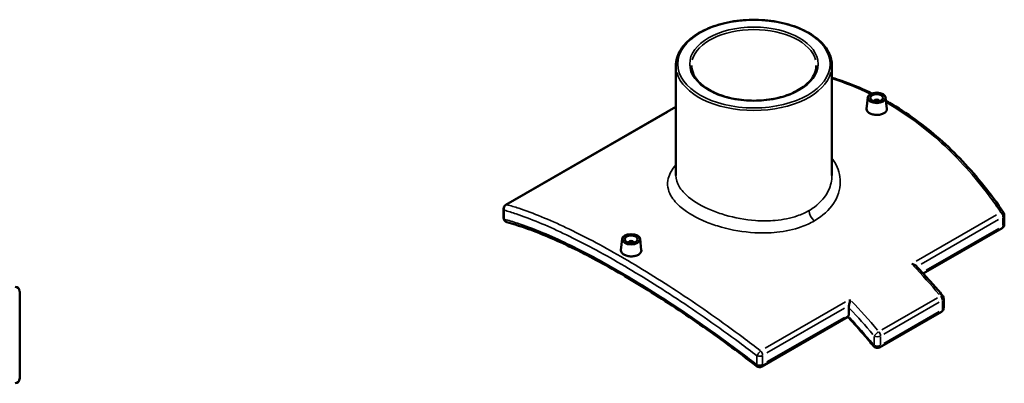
# Model space of a CAD drawing. Header units: inches. Extents: x -5.8 to 56.1, y -16.1 to 36.8.
# Tile 7 of 7: x 26 to 56.1, y 25.7 to 36.8. Entities that reach past the tile are written whole.
import ezdxf

# ---------------------------------------------------------------- set-up
doc = ezdxf.new("R2010")
doc.units = ezdxf.units.IN
doc.header["$MEASUREMENT"] = 0
doc.layers.add('Visible (ANSI)', color=7, linetype='Continuous', lineweight=50)
doc.layers.add('Visible Narrow (ANSI)', color=7, linetype='Continuous', lineweight=35)

msp = doc.modelspace()

# ---------------------------------------------------------------- linework, layer by layer
at = {"layer": 'Visible (ANSI)'}
for p, q in [((46.058, 35.409), (46.058, 32.044)), ((50.834, 35.409), (50.834, 32.044)), ((51.929, 34.43), (51.892, 34.088)), ((52.479, 34.43), (52.516, 34.088)), ((40.851, 31.145), (46.058, 34.144)), ((52.125, 34.316), (52.125, 34.323)), ((52.283, 34.316), (52.283, 34.323)), ((40.782, 30.749), (40.782, 31.024)), ((56.111, 30.554), (56.111, 30.83)), ((56.041, 30.433), (53.628, 29.044)), ((44.413, 30.102), (44.377, 29.76)), ((44.61, 29.995), (44.61, 29.988)), ((44.767, 29.995), (44.767, 29.988)), ((44.963, 30.102), (45, 29.76)), ((25.972, 25.825), (25.972, 28.498)), ((54.255, 28.28), (54.255, 27.991)), ((51.348, 27.778), (51.348, 28.006)), ((52.294, 26.782), (54.185, 27.871)), ((51.326, 27.718), (48.685, 26.197))]:
    msp.add_line(p, q, dxfattribs=at)
for centre, start, end in [((40.921, 31.024), 119.936, 180), ((40.921, 30.749), 180, 254.9829), ((55.971, 30.83), 0, 34.0673), ((55.971, 30.554), 299.936, 0), ((25.832, 28.498), 0, 90), ((54.115, 28.28), 0, 40.2315), ((54.115, 27.991), 299.936, 0), ((52.225, 26.903), 219.8227, 299.936), ((48.615, 26.318), 232.1581, 299.936), ((25.832, 25.825), 270, 0)]:
    msp.add_arc(centre, 0.139, start, end, dxfattribs=at)
for centre, major_axis in [((52.204, 34.42), (0.276, 0)), ((52.204, 34.42), (0.197, 0)), ((44.688, 30.092), (-0.276, 0)), ((44.688, 30.092), (0.197, 0))]:
    msp.add_ellipse(centre, major_axis=major_axis, ratio=0.575862, dxfattribs=at)
for centre, major_axis, ratio, start_param, end_param in [((52.204, 34.323), (-0.0787, 0), 0.575862, 2.972903, 6.451874), ((44.688, 29.995), (-0.0787, 0), 0.575862, 2.972903, 6.451874), ((51.249, 27.835), (0.07, -0.121), 0.578093, 0.385539, 0.787332)]:
    msp.add_ellipse(centre, major_axis=major_axis, ratio=ratio, start_param=start_param, end_param=end_param, dxfattribs=at)
for points, knots in [([(46.058, 35.409), (46.058, 35.555), (46.098, 35.702), (46.251, 35.982), (46.367, 36.115), (46.666, 36.355), (46.85, 36.461), (47.265, 36.635), (47.497, 36.702), (47.984, 36.789), (48.24, 36.81), (48.749, 36.804), (49.002, 36.777), (49.483, 36.678), (49.709, 36.606), (50.113, 36.423), (50.29, 36.312), (50.576, 36.062), (50.684, 35.922), (50.806, 35.656), (50.834, 35.532), (50.834, 35.409)], [2.356194, 2.356194, 2.356194, 2.356194, 2.661981, 2.661981, 2.977157, 2.977157, 3.300378, 3.300378, 3.624241, 3.624241, 3.947426, 3.947426, 4.270352, 4.270352, 4.593609, 4.593609, 4.917539, 4.917539, 5.240306, 5.240306, 5.497787, 5.497787, 5.497787, 5.497787]), ([(50.356, 35.409), (50.356, 35.291), (50.322, 35.173), (50.186, 34.952), (50.087, 34.849), (49.839, 34.666), (49.69, 34.586), (49.355, 34.456), (49.169, 34.406), (48.777, 34.343), (48.572, 34.329), (48.165, 34.338), (47.962, 34.361), (47.581, 34.443), (47.402, 34.501), (47.087, 34.646), (46.951, 34.732), (46.732, 34.923), (46.651, 35.027), (46.557, 35.224), (46.536, 35.317), (46.536, 35.409)], [5.497787, 5.497787, 5.497787, 5.497787, 5.838078, 5.838078, 6.161691, 6.161691, 6.477052, 6.477052, 6.792421, 6.792421, 7.10863, 7.10863, 7.425103, 7.425103, 7.741136, 7.741136, 8.056294, 8.056294, 8.372424, 8.372424, 8.63938, 8.63938, 8.63938, 8.63938]), ([(52.056, 34.554), (51.961, 34.6), (51.866, 34.644), (51.49, 34.811), (51.206, 34.918), (50.89, 35.019), (50.862, 35.028), (50.834, 35.036)], [20.304181, 20.304181, 20.304181, 20.304181, 21.284952, 21.284952, 24.138012, 24.138012, 24.416483, 24.416483, 24.416483, 24.416483]), ([(52.425, 33.948), (52.397, 33.932), (52.362, 33.919), (52.285, 33.901), (52.243, 33.897), (52.165, 33.898), (52.123, 33.902), (52.046, 33.921), (52.011, 33.935), (51.956, 33.967), (51.932, 33.987), (51.9, 34.031), (51.892, 34.055), (51.892, 34.081), (51.892, 34.084), (51.892, 34.088)], [2.390484, 2.390484, 2.390484, 2.390484, 2.689327, 2.689327, 2.988169, 2.988169, 3.286948, 3.286948, 3.585726, 3.585726, 3.884505, 3.884505, 4.183283, 4.183283, 4.231564, 4.231564, 4.231564, 4.231564]), ([(52.516, 34.088), (52.516, 34.084), (52.516, 34.081), (52.516, 34.054), (52.509, 34.03), (52.477, 33.985), (52.453, 33.964), (52.425, 33.948)], [6.525202, 6.525202, 6.525202, 6.525202, 6.5737676, 6.5737676, 6.8726101, 6.8726101, 7.1714527, 7.1714527, 7.1714527, 7.1714527]), ([(56.087, 30.908), (55.895, 31.192), (55.694, 31.466), (55.275, 31.992), (55.057, 32.243), (54.605, 32.722), (54.371, 32.948), (53.887, 33.375), (53.637, 33.574), (53.125, 33.944), (52.862, 34.114), (52.559, 34.289), (52.524, 34.308), (52.49, 34.327)], [4.166591, 4.166591, 4.166591, 4.166591, 7.019651, 7.019651, 9.872711, 9.872711, 12.725771, 12.725771, 15.578831, 15.578831, 18.431891, 18.431891, 18.793194, 18.793194, 18.793194, 18.793194]), ([(48.53, 26.208), (48.24, 26.433), (47.95, 26.652), (47.371, 27.078), (47.082, 27.285), (46.508, 27.685), (46.223, 27.878), (45.66, 28.248), (45.381, 28.426), (44.833, 28.765), (44.563, 28.926), (44.036, 29.229), (43.778, 29.372), (43.275, 29.639), (43.031, 29.762), (42.557, 29.989), (42.328, 30.093), (41.886, 30.278), (41.673, 30.361), (41.266, 30.504), (41.071, 30.564), (40.885, 30.614)], [4.689482, 4.689482, 4.689482, 4.689482, 7.545896, 7.545896, 10.40231, 10.40231, 13.258724, 13.258724, 16.115138, 16.115138, 18.971552, 18.971552, 21.827966, 21.827966, 24.68438, 24.68438, 27.540794, 27.540794, 30.397208, 30.397208, 33.253622, 33.253622, 33.253622, 33.253622]), ([(44.909, 29.62), (44.881, 29.604), (44.846, 29.591), (44.769, 29.573), (44.728, 29.569), (44.649, 29.569), (44.607, 29.574), (44.53, 29.593), (44.495, 29.607), (44.44, 29.639), (44.416, 29.659), (44.384, 29.703), (44.376, 29.727), (44.376, 29.753), (44.376, 29.756), (44.377, 29.76)], [0, 0, 0, 0, 0.298843, 0.298843, 0.597685, 0.597685, 0.896464, 0.896464, 1.195242, 1.195242, 1.494021, 1.494021, 1.792799, 1.792799, 1.84108, 1.84108, 1.84108, 1.84108]), ([(45, 29.76), (45, 29.756), (45.001, 29.753), (45.001, 29.726), (44.993, 29.701), (44.961, 29.657), (44.937, 29.636), (44.909, 29.62)], [4.1347178, 4.1347178, 4.1347178, 4.1347178, 4.1832833, 4.1832833, 4.4821259, 4.4821259, 4.7809685, 4.7809685, 4.7809685, 4.7809685]), ([(53.276, 29.34), (53.276, 29.34), (53.276, 29.34), (53.296, 29.336), (53.316, 29.33), (53.351, 29.317), (53.368, 29.309), (53.394, 29.292), (53.404, 29.284), (53.412, 29.276)], [-0.0011904, -0.0011904, -0.0011904, -0.0011904, 0, 0, 0.1585676, 0.1585676, 0.3096824, 0.3096824, 0.4300167, 0.4300167, 0.4300167, 0.4300167]), ([(53.412, 29.276), (53.467, 29.217), (53.522, 29.159), (53.631, 29.04), (53.686, 28.981), (53.794, 28.861), (53.848, 28.8), (53.956, 28.679), (54.009, 28.617), (54.116, 28.494), (54.169, 28.432), (54.222, 28.37)], [5.10784719, 5.10784719, 5.10784719, 5.10784719, 5.12533142, 5.12533142, 5.14281566, 5.14281566, 5.16029989, 5.16029989, 5.17778413, 5.17778413, 5.19526836, 5.19526836, 5.19526836, 5.19526836]), ([(51.355, 28.058), (51.36, 28.073), (51.363, 28.089), (51.371, 28.128), (51.375, 28.151), (51.382, 28.201), (51.384, 28.227), (51.385, 28.251), (51.385, 28.251), (51.385, 28.251)], [0, 0, 0, 0, 0.1263698, 0.1263698, 0.3011161, 0.3011161, 0.5294745, 0.5294745, 0.5306523, 0.5306523, 0.5306523, 0.5306523]), ([(51.326, 27.718), (51.327, 27.719), (51.328, 27.72), (51.333, 27.725), (51.336, 27.73), (51.34, 27.738)], [0.5899616, 0.5899616, 0.5899616, 0.5899616, 0.6366002, 0.6366002, 0.7634608, 0.7634608, 0.7634608, 0.7634608]), ([(51.322, 27.716), (51.375, 27.659), (51.428, 27.601), (51.535, 27.484), (51.589, 27.425), (51.696, 27.305), (51.749, 27.244), (51.855, 27.123), (51.908, 27.061), (52.013, 26.938), (52.066, 26.876), (52.118, 26.813)], [5.11750051, 5.11750051, 5.11750051, 5.11750051, 5.13507832, 5.13507832, 5.15303299, 5.15303299, 5.17098765, 5.17098765, 5.18894231, 5.18894231, 5.20689698, 5.20689698, 5.20689698, 5.20689698])]:
    msp.add_open_spline(points, degree=3, knots=knots, dxfattribs=at)
msp.add_open_spline([(51.355, 28.058), (51.351, 28.041), (51.348, 28.022), (51.348, 28.006)], degree=3, dxfattribs=at)
at = {"layer": 'Visible Narrow (ANSI)'}
for p, q in [((41.142, 31.3), (45.8, 33.982)), ((40.804, 30.719), (40.804, 30.967)), ((55.872, 30.835), (53.413, 29.419)), ((56.07, 30.759), (56.07, 30.511)), ((53.564, 29.33), (55.938, 30.697)), ((55.946, 30.426), (53.723, 29.146)), ((51.249, 28.173), (48.789, 26.756)), ((54.067, 28.3), (52.365, 27.32)), ((52.418, 27.188), (54.119, 28.168)), ((54.214, 28.208), (54.214, 27.949)), ((48.846, 26.613), (51.223, 27.982)), ((54.119, 27.88), (52.418, 26.9)), ((51.216, 27.702), (48.845, 26.337)), ((52.126, 27.12), (52.126, 26.86)), ((52.323, 26.86), (52.323, 27.12)), ((48.714, 26.275), (48.714, 26.523)), ((48.539, 26.513), (48.539, 26.265))]:
    msp.add_line(p, q, dxfattribs=at)
for major_axis in [(-2.332, 0), (1.966, 0)]:
    msp.add_ellipse((48.446, 35.454), major_axis=major_axis, ratio=0.575862, dxfattribs=at)
for centre, major_axis, ratio, start_param, end_param in [((48.446, 35.409), (-1.91, 0), 0.575862, 3.298672, 6.126106), ((48.446, 35.409), (-2.388, 0), 0.575862, 0.15708, 2.984513), ((40.921, 31.024), (0.038, 0.134), 0.849262, 0.712758, 2.056586), ((40.921, 31.024), (-0.07, 0.121), 0.578093, 5.907297, 6.263402), ((40.921, 31.024), (-0.139, 0), 0.575862, 0.028939, 0.549843), ((40.921, 30.749), (-0.139, 0), 0.575862, 0.028939, 0.549843), ((50.332, 30.858), (-0.139, 0.242), 0.578093, 0.856817, 2.107553), ((55.971, 30.83), (0.115, 0.078), 0.421717, 0.048869, 0.928504), ((55.971, 30.83), (0.07, -0.121), 0.578093, 0.846482, 1.911185), ((55.971, 30.83), (0.139, 0), 0.575862, 5.537057, 6.243915), ((40.921, 30.749), (-0.036, -0.135), 0.851729, 5.311713, 6.232055), ((55.971, 30.554), (0.07, -0.121), 0.578093, 0.039367, 0.747965), ((55.971, 30.554), (0.139, 0), 0.575862, 5.537057, 6.243915), ((49.391, 20.582), (7.249, -12.589), 0.578093, 1.880003, 1.965581), ((54.115, 28.28), (0.106, 0.09), 0.244604, 0.046602, 0.88543), ((54.115, 28.28), (0.07, -0.121), 0.578093, 0.841728, 1.820853), ((47.501, 19.493), (-7.249, 12.589), 0.578093, 5.021596, 5.107174), ((54.115, 28.28), (0.139, 0), 0.575862, 5.537057, 6.243915), ((47.402, 19.437), (7.18, -12.468), 0.578093, 1.879479, 1.955619), ((54.115, 27.991), (0.07, -0.121), 0.578093, 0.039367, 0.747965), ((54.115, 27.991), (0.139, 0), 0.575862, 5.537057, 6.243915), ((47.402, 19.437), (-7.025, 12.198), 0.578093, 5.009601, 5.088589), ((52.225, 27.191), (-0.106, -0.09), 0.244604, 4.152164, 5.565881), ((52.225, 27.191), (0.139, 0), 0.575862, 4.005531, 5.419247), ((52.225, 27.191), (-0.07, 0.121), 0.578093, 3.98332, 4.962446), ((52.225, 26.903), (-0.107, -0.089), 0.235536, 5.677986, 6.251333), ((52.225, 26.903), (-0.139, 0), 0.575862, 0.863938, 2.277655), ((52.225, 26.903), (0.07, -0.121), 0.578093, 0.039367, 0.747965), ((48.615, 26.594), (-0.085, -0.111), 0.201474, 4.091092, 5.43492), ((48.615, 26.594), (0.139, 0), 0.575862, 4.201816, 5.429578), ((48.615, 26.594), (-0.07, 0.121), 0.578093, 3.988075, 5.052778), ((48.615, 26.318), (-0.086, -0.11), 0.195222, 5.549454, 6.244568), ((48.615, 26.318), (-0.139, 0), 0.575862, 1.060224, 2.287985), ((48.615, 26.318), (0.07, -0.121), 0.578093, 0.039367, 0.747965)]:
    msp.add_ellipse(centre, major_axis=major_axis, ratio=ratio, start_param=start_param, end_param=end_param, dxfattribs=at)
msp.add_open_spline([(50.834, 35.007), (51.234, 34.881), (51.628, 34.723), (52.013, 34.534)], degree=3, dxfattribs=at)
for points, knots in [([(52.495, 34.278), (52.505, 34.273), (52.514, 34.267), (52.523, 34.262), (53.109, 33.924), (53.669, 33.513), (54.714, 32.559), (55.2, 32.018), (55.769, 31.258), (55.891, 31.087), (56.009, 30.914)], [-18.530172, -18.530172, -18.530172, -18.530172, -18.43188, -18.43188, -18.43188, -12.173585, -12.173585, -5.915296, -5.915296, -4.166591, -4.166591, -4.166591, -4.166591]), ([(50.296, 30.655), (50.361, 30.692), (50.422, 30.732), (50.701, 30.935), (50.868, 31.13), (51.072, 31.554), (51.108, 31.782), (51.049, 32.203), (50.966, 32.397), (50.834, 32.57)], [-36.625182, -36.625182, -36.625182, -36.625182, -36.026761, -36.026761, -33.743119, -33.743119, -31.459137, -31.459137, -29.412747, -29.412747, -29.412747, -29.412747]), ([(46.058, 32.368), (45.938, 32.233), (45.858, 32.093), (45.781, 31.775), (45.81, 31.596), (45.977, 31.298), (46.084, 31.176), (46.422, 30.895), (46.686, 30.744), (47.138, 30.561), (47.291, 30.509), (47.774, 30.373), (48.124, 30.313), (48.699, 30.28), (48.925, 30.285), (49.409, 30.335), (49.663, 30.39), (50.038, 30.522), (50.173, 30.584), (50.296, 30.655)], [-16.25794, -16.25794, -16.25794, -16.25794, -14.390008, -14.390008, -12.049302, -12.049302, -10.351494, -10.351494, -7.917916, -7.917916, -6.779042, -6.779042, -4.464796, -4.464796, -2.961791, -2.961791, -1.13915, -1.13915, 0, 0, 0, 0]), ([(50.135, 30.972), (50.024, 30.909), (49.903, 30.854), (49.567, 30.737), (49.338, 30.69), (48.902, 30.651), (48.697, 30.65), (48.177, 30.688), (47.861, 30.747), (47.422, 30.875), (47.283, 30.924), (46.873, 31.093), (46.631, 31.231), (46.322, 31.485), (46.223, 31.594), (46.092, 31.817), (46.059, 31.93), (46.058, 32.044)], [0, 0, 0, 0, 1.13915, 1.13915, 2.961791, 2.961791, 4.464796, 4.464796, 6.779042, 6.779042, 7.917916, 7.917916, 10.351494, 10.351494, 12.049302, 12.049302, 13.734387, 13.734387, 13.734387, 13.734387]), ([(50.834, 32.044), (50.834, 31.891), (50.8, 31.739), (50.645, 31.402), (50.496, 31.224), (50.247, 31.041), (50.193, 31.005), (50.135, 30.972)], [32.046962, 32.046962, 32.046962, 32.046962, 33.743119, 33.743119, 36.026761, 36.026761, 36.625182, 36.625182, 36.625182, 36.625182]), ([(48.652, 26.678), (48.473, 26.816), (48.293, 26.952), (47.469, 27.566), (46.826, 28.017), (45.569, 28.849), (44.956, 29.229), (44.369, 29.567), (43.783, 29.904), (43.224, 30.199), (42.178, 30.693), (41.692, 30.892), (41.123, 31.081), (41.002, 31.118), (40.884, 31.151)], [-29.924387, -29.924387, -29.924387, -29.924387, -28.175682, -28.175682, -21.917393, -21.917393, -15.659098, -15.659098, -15.659098, -9.400804, -9.400804, -3.142514, -3.142514, -1.393786, -1.393786, -1.393786, -1.393786]), ([(40.804, 30.98), (40.922, 30.947), (41.042, 30.909), (41.608, 30.719), (42.091, 30.52), (43.13, 30.026), (43.687, 29.732), (44.271, 29.396), (44.855, 29.06), (45.466, 28.682), (46.718, 27.855), (47.359, 27.407), (48.18, 26.799), (48.36, 26.663), (48.539, 26.526)], [1.393786, 1.393786, 1.393786, 1.393786, 3.142514, 3.142514, 9.400804, 9.400804, 15.659098, 15.659098, 15.659098, 21.917393, 21.917393, 28.175682, 28.175682, 29.924387, 29.924387, 29.924387, 29.924387]), ([(48.539, 26.251), (48.337, 26.408), (48.134, 26.562), (47.302, 27.182), (46.674, 27.624), (45.445, 28.439), (44.845, 28.811), (44.271, 29.141), (43.697, 29.472), (43.149, 29.761), (42.126, 30.243), (41.649, 30.438), (41.073, 30.628), (40.936, 30.669), (40.804, 30.705)], [4.689482, 4.689482, 4.689482, 4.689482, 6.66825, 6.66825, 12.819899, 12.819899, 18.971553, 18.971553, 18.971553, 25.123207, 25.123207, 31.274856, 31.274856, 33.253622, 33.253622, 33.253622, 33.253622])]:
    msp.add_open_spline(points, degree=3, knots=knots, dxfattribs=at)

doc.saveas('drawing.dxf')
